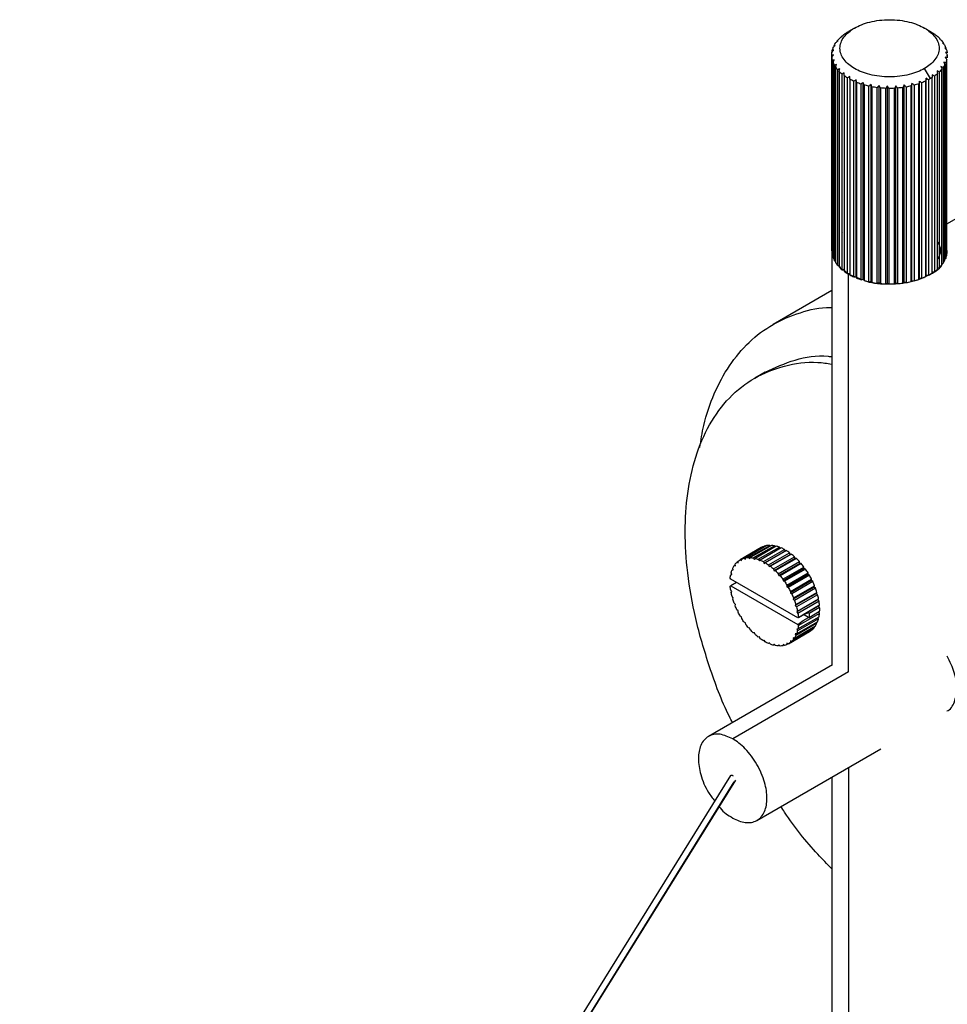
# Paper-space layout '_Isométrica' of a CAD drawing. Header units: millimetres. Extents: x -1423 to -51, y -316 to 683.
# Tile 4 of 14: x -916 to -792, y 551 to 683. Entities that reach past the tile are written whole.
import ezdxf

# ---------------------------------------------------------------- set-up
doc = ezdxf.new("R2010")
doc.units = ezdxf.units.MM

psp = doc.layouts.new('_Isométrica')

# ---------------------------------------------------------------- linework, layer by layer
at = {"color": 7, "linetype": 'Continuous', "lineweight": 25}
for p, q in [((-804.44, 681.59), (-805.22, 681.14)), ((-794.41, 681.23), (-795.04, 681.59)), ((-806.75, 679.8), (-806.75, 679.88)), ((-806.18, 680.42), (-806.18, 680.46)), ((-805.47, 680.98), (-805.47, 680.99)), ((-793.63, 680.73), (-793.63, 680.71)), ((-807.41, 678.41), (-807.41, 678.6)), ((-807.16, 679.12), (-807.16, 679.25)), ((-792.5, 679.57), (-792.5, 679.47)), ((-792.17, 678.93), (-792.17, 678.77)), ((-807.49, 677.97), (-807.49, 651.76)), ((-807.49, 651.72), (-807.49, 677.93)), ((-807.47, 677.68), (-807.47, 651.46)), ((-807.39, 651.05), (-807.39, 677.27)), ((-792.06, 651.13), (-792.06, 677.35)), ((-791.99, 677.77), (-791.99, 677.97)), ((-807.31, 677.02), (-807.31, 650.8)), ((-807.12, 650.4), (-807.12, 676.62)), ((-806.98, 676.38), (-806.98, 650.16)), ((-806.69, 649.78), (-806.69, 676)), ((-794.26, 674.81), (-795.04, 676.17)), ((-792.72, 649.85), (-792.72, 676.07)), ((-792.55, 676.3), (-792.55, 650.08)), ((-792.31, 650.48), (-792.31, 676.7)), ((-792.2, 676.94), (-792.2, 650.72)), ((-806.48, 675.77), (-806.48, 649.56)), ((-806.1, 649.2), (-806.1, 675.42)), ((-805.84, 675.22), (-805.84, 649)), ((-805.37, 648.68), (-805.37, 674.9)), ((-805.06, 674.72), (-805.06, 648.51)), ((-804.21, 648.26), (-804.21, 674.66)), ((-794.83, 648.46), (-794.83, 674.86)), ((-794.52, 674.67), (-794.52, 648.45)), ((-794.01, 648.75), (-794.01, 674.96)), ((-793.72, 675.15), (-793.72, 648.94)), ((-793.29, 649.27), (-793.29, 675.49)), ((-793.06, 675.7), (-793.06, 649.49)), ((-804.51, 648.23), (-804.51, 674.45)), ((-804.16, 674.3), (-804.16, 648.08)), ((-803.55, 647.86), (-803.55, 674.08)), ((-803.26, 647.92), (-803.26, 674.31)), ((-803.16, 673.96), (-803.16, 647.74)), ((-802.5, 647.58), (-802.5, 673.8)), ((-802.22, 647.66), (-802.22, 674.05)), ((-802.09, 673.71), (-802.09, 647.49)), ((-801.39, 647.39), (-801.39, 673.6)), ((-801.14, 647.49), (-801.14, 673.89)), ((-800.96, 673.56), (-800.96, 647.34)), ((-800.25, 647.29), (-800.25, 673.51)), ((-800.02, 647.41), (-800.02, 673.81)), ((-799.81, 673.5), (-799.81, 647.28)), ((-799.09, 647.3), (-799.09, 673.52)), ((-798.89, 647.44), (-798.89, 673.84)), ((-798.65, 673.54), (-798.65, 647.33)), ((-797.94, 647.41), (-797.94, 673.62)), ((-797.79, 647.56), (-797.79, 673.96)), ((-797.52, 673.69), (-797.52, 647.47)), ((-796.84, 647.61), (-796.84, 673.83)), ((-796.73, 647.77), (-796.73, 674.17)), ((-796.44, 673.93), (-796.44, 647.71)), ((-795.8, 647.9), (-795.8, 674.12)), ((-795.73, 648.08), (-795.73, 674.48)), ((-795.43, 674.25), (-795.43, 648.04)), ((-794.85, 648.29), (-794.85, 674.5)), ((-780.01, 662.26), (-791.99, 655.35)), ((-806.04, 654.22), (-806.14, 654.14)), ((-807.49, 651.76), (-807.49, 651.72)), ((-807.49, 651.72), (-807.49, 596.17)), ((-807.49, 651.72), (-807.47, 651.71)), ((-807.39, 651.05), (-807.31, 651.02)), ((-807.35, 651.38), (-807.31, 651.27)), ((-792.06, 651.54), (-791.99, 651.76)), ((-792.06, 651.36), (-792.02, 651.38)), ((-807.12, 650.4), (-806.98, 650.36)), ((-806.69, 649.78), (-806.48, 649.74)), ((-793.29, 649.45), (-793.06, 649.49)), ((-792.72, 650.05), (-792.55, 650.08)), ((-792.31, 650.68), (-792.2, 650.72)), ((-806.1, 649.2), (-805.8, 649.18)), ((-806.01, 649.27), (-805.22, 648.6)), ((-805.37, 648.68), (-805.06, 648.68)), ((-805.22, 648.6), (-803.41, 647.89)), ((-805.22, 595.29), (-805.22, 648.6)), ((-804.51, 648.23), (-804.21, 648.26)), ((-804.21, 648.26), (-804.16, 648.08)), ((-794.85, 648.29), (-794.83, 648.46)), ((-794.83, 648.46), (-794.52, 648.45)), ((-794.01, 648.92), (-793.72, 648.94)), ((-803.55, 647.86), (-803.26, 647.92)), ((-803.26, 647.92), (-803.16, 647.74)), ((-802.5, 647.58), (-802.22, 647.66)), ((-802.22, 647.66), (-802.09, 647.49)), ((-801.39, 647.39), (-801.14, 647.49)), ((-801.14, 647.49), (-800.96, 647.34)), ((-800.25, 647.29), (-800.02, 647.41)), ((-800.02, 647.41), (-799.81, 647.28)), ((-799.09, 647.3), (-798.89, 647.44)), ((-798.89, 647.44), (-798.65, 647.33)), ((-797.94, 647.41), (-797.79, 647.56)), ((-797.79, 647.56), (-797.52, 647.47)), ((-796.84, 647.61), (-796.73, 647.77)), ((-796.73, 647.77), (-796.44, 647.71)), ((-795.8, 647.9), (-795.73, 648.08)), ((-795.73, 648.08), (-795.43, 648.04)), ((-807.49, 646.4), (-815.36, 641.85)), ((-816.4, 635.48), (-817.81, 634.67)), ((-816.95, 611.94), (-819.78, 610.3)), ((-819.75, 610.32), (-816.92, 611.95)), ((-816.73, 612.05), (-819.56, 610.41)), ((-819.22, 610.53), (-816.4, 612.16)), ((-816.18, 612.21), (-819.01, 610.57)), ((-818.64, 610.61), (-815.81, 612.24)), ((-815.58, 612.24), (-818.41, 610.6)), ((-818.01, 610.55), (-815.18, 612.19)), ((-814.93, 612.13), (-817.76, 610.5)), ((-817.34, 610.37), (-814.51, 612)), ((-814.26, 611.9), (-817.09, 610.26)), ((-816.92, 611.95), (-816.95, 611.94)), ((-816.91, 611.95), (-816.92, 611.95)), ((-816.66, 610.06), (-813.83, 611.69)), ((-816.34, 612.12), (-816.4, 612.16)), ((-813.57, 611.54), (-816.4, 609.91)), ((-815.97, 609.62), (-813.14, 611.25)), ((-815.72, 612.15), (-815.81, 612.24)), ((-815.07, 612.05), (-815.18, 612.19)), ((-814.39, 611.82), (-814.51, 612)), ((-813.7, 611.46), (-813.83, 611.69)), ((-813.04, 611.02), (-813.14, 611.25)), ((-820.2, 609.99), (-820.04, 610.08)), ((-820.2, 609.99), (-820.02, 609.9)), ((-820.02, 609.9), (-820.04, 610.13)), ((-819.75, 610.32), (-819.57, 610.21)), ((-819.57, 610.21), (-819.56, 610.41)), ((-819.22, 610.53), (-819.04, 610.39)), ((-819.04, 610.39), (-819.01, 610.57)), ((-818.64, 610.61), (-818.47, 610.44)), ((-818.47, 610.44), (-818.41, 610.6)), ((-818.01, 610.55), (-817.85, 610.36)), ((-817.85, 610.36), (-817.76, 610.5)), ((-817.34, 610.37), (-817.19, 610.16)), ((-817.19, 610.16), (-817.09, 610.26)), ((-816.66, 610.06), (-816.53, 609.83)), ((-816.53, 609.83), (-816.4, 609.91)), ((-813.04, 611.02), (-815.86, 609.39)), ((-812.89, 611.06), (-815.72, 609.43)), ((-815.3, 609.08), (-812.47, 610.71)), ((-812.38, 610.47), (-815.21, 608.84)), ((-812.22, 610.48), (-815.05, 608.85)), ((-814.65, 608.44), (-811.82, 610.07)), ((-812.89, 611.06), (-813.04, 611.02)), ((-812.38, 610.47), (-812.47, 610.71)), ((-812.22, 610.48), (-812.38, 610.47)), ((-811.76, 609.83), (-811.82, 610.07)), ((-820.88, 608.34), (-820.98, 608.57)), ((-820.85, 608.97), (-820.71, 609.05)), ((-820.85, 608.97), (-820.69, 608.96)), ((-820.69, 608.96), (-820.76, 609.19)), ((-820.57, 609.53), (-820.42, 609.62)), ((-820.57, 609.53), (-820.4, 609.49)), ((-820.4, 609.49), (-820.44, 609.72)), ((-815.97, 609.62), (-815.86, 609.39)), ((-815.86, 609.39), (-815.72, 609.43)), ((-815.3, 609.08), (-815.21, 608.84)), ((-815.21, 608.84), (-815.05, 608.85)), ((-811.76, 609.83), (-814.59, 608.2)), ((-811.59, 609.8), (-814.42, 608.17)), ((-814.05, 607.71), (-811.22, 609.34)), ((-811.19, 609.12), (-814.01, 607.48)), ((-811.01, 609.05), (-813.83, 607.42)), ((-813.5, 606.92), (-810.67, 608.55)), ((-811.59, 609.8), (-811.76, 609.83)), ((-811.19, 609.12), (-811.22, 609.34)), ((-811.01, 609.05), (-811.19, 609.12)), ((-810.66, 608.33), (-810.67, 608.55)), ((-821.04, 607.73), (-821.1, 607.86)), ((-821.04, 608.31), (-820.9, 608.39)), ((-821.04, 608.31), (-820.88, 608.34)), ((-812.02, 602.53), (-821.04, 607.73)), ((-820.25, 607.28), (-821.04, 606.82)), ((-814.65, 608.44), (-814.59, 608.2)), ((-814.59, 608.2), (-814.42, 608.17)), ((-814.05, 607.71), (-814.01, 607.48)), ((-814.01, 607.48), (-813.83, 607.42)), ((-810.66, 608.33), (-813.49, 606.7)), ((-810.48, 608.24), (-813.31, 606.6)), ((-810.21, 607.51), (-813.04, 605.87)), ((-813.02, 606.07), (-810.19, 607.71)), ((-810.03, 607.38), (-812.86, 605.75)), ((-810.48, 608.24), (-810.66, 608.33)), ((-810.21, 607.51), (-810.19, 607.71)), ((-810.03, 607.38), (-810.21, 607.51)), ((-821.1, 606.77), (-821.04, 606.82)), ((-821.04, 606.82), (-812.02, 601.62)), ((-820.88, 606.04), (-821.04, 606.24)), ((-820.98, 605.92), (-820.88, 606.04)), ((-813.5, 606.92), (-813.49, 606.7)), ((-813.49, 606.7), (-813.31, 606.6)), ((-813.02, 606.07), (-813.04, 605.87)), ((-809.83, 606.65), (-812.66, 605.02)), ((-812.62, 605.2), (-809.79, 606.83)), ((-809.66, 606.5), (-812.49, 604.86)), ((-812.3, 604.31), (-809.47, 605.94)), ((-809.83, 606.65), (-809.79, 606.83)), ((-809.66, 606.5), (-809.83, 606.65)), ((-809.54, 605.79), (-809.47, 605.94)), ((-820.69, 605.19), (-820.85, 605.37)), ((-820.76, 605.04), (-820.69, 605.19)), ((-813.04, 605.87), (-812.86, 605.75)), ((-812.62, 605.2), (-812.66, 605.02)), ((-812.66, 605.02), (-812.49, 604.86)), ((-809.54, 605.79), (-812.37, 604.16)), ((-809.38, 605.61), (-812.21, 603.98)), ((-809.35, 604.94), (-812.18, 603.31)), ((-812.08, 603.43), (-809.25, 605.06)), ((-809.19, 604.74), (-812.02, 603.11)), ((-809.38, 605.61), (-809.54, 605.79)), ((-809.35, 604.94), (-809.25, 605.06)), ((-809.19, 604.74), (-809.35, 604.94)), ((-820.4, 604.33), (-820.57, 604.49)), ((-820.44, 604.15), (-820.4, 604.33)), ((-820.02, 603.48), (-820.2, 603.6)), ((-820.04, 603.28), (-820.02, 603.48)), ((-812.3, 604.31), (-812.37, 604.16)), ((-812.37, 604.16), (-812.21, 603.98)), ((-812.08, 603.43), (-812.18, 603.31)), ((-812.18, 603.31), (-812.02, 603.11)), ((-811.96, 602.58), (-809.13, 604.21)), ((-809.25, 604.12), (-811.3, 602.94)), ((-809.11, 603.9), (-810.52, 603.09)), ((-810.52, 602.59), (-809.11, 603.41)), ((-809.25, 604.12), (-809.13, 604.21)), ((-809.11, 603.9), (-809.25, 604.12)), ((-809.13, 603.12), (-809.24, 603.33)), ((-819.57, 602.65), (-819.75, 602.75)), ((-819.56, 602.43), (-819.57, 602.65)), ((-819.04, 601.87), (-819.22, 601.93)), ((-812.21, 600.38), (-809.38, 602.01)), ((-809.25, 602.41), (-812.08, 600.78)), ((-811.3, 602.94), (-812.02, 602.53)), ((-812.02, 601.04), (-809.19, 602.67)), ((-811.96, 602.58), (-812.02, 602.53)), ((-812.02, 601.62), (-811.3, 602.17)), ((-809.13, 603.12), (-811.96, 601.49)), ((-810.6, 603.21), (-811.3, 602.94)), ((-811.3, 602.17), (-810.6, 602.56)), ((-810.6, 602.56), (-811.28, 602.95)), ((-810.52, 603.09), (-810.6, 603.21)), ((-810.6, 602.56), (-810.52, 602.59)), ((-809.47, 601.79), (-809.52, 601.93)), ((-809.25, 602.41), (-809.33, 602.59)), ((-819.01, 601.64), (-819.04, 601.87)), ((-818.47, 601.15), (-818.64, 601.18)), ((-818.41, 600.91), (-818.47, 601.15)), ((-813.28, 599.05), (-810.45, 600.68)), ((-810.19, 600.86), (-813.02, 599.22)), ((-812.86, 599.36), (-810.03, 601)), ((-809.79, 601.27), (-812.62, 599.63)), ((-812.49, 599.82), (-809.66, 601.45)), ((-809.47, 601.79), (-812.3, 600.16)), ((-812.02, 601.04), (-812.18, 601.01)), ((-812.18, 601.01), (-812.08, 600.78)), ((-812.02, 601.62), (-811.96, 601.49)), ((-810.19, 600.86), (-810.19, 600.9)), ((-809.79, 601.27), (-809.81, 601.36)), ((-817.85, 600.51), (-818.01, 600.5)), ((-817.76, 600.27), (-817.85, 600.51)), ((-817.19, 599.96), (-817.34, 599.92)), ((-817.09, 599.73), (-817.19, 599.96)), ((-816.53, 599.52), (-816.66, 599.44)), ((-816.53, 599.52), (-816.66, 599.44)), ((-816.4, 599.29), (-816.53, 599.52)), ((-812.86, 599.36), (-813.04, 599.45)), ((-813.04, 599.45), (-813.02, 599.22)), ((-812.49, 599.82), (-812.66, 599.86)), ((-812.66, 599.86), (-812.62, 599.63)), ((-812.21, 600.38), (-812.37, 600.39)), ((-812.37, 600.39), (-812.3, 600.16)), ((-815.86, 599.19), (-815.97, 599.09)), ((-815.84, 599.16), (-815.97, 599.09)), ((-815.72, 598.98), (-815.86, 599.19)), ((-815.21, 598.99), (-815.3, 598.85)), ((-815.16, 598.93), (-815.3, 598.85)), ((-815.05, 598.8), (-815.21, 598.99)), ((-814.59, 598.91), (-814.65, 598.75)), ((-814.51, 598.83), (-814.65, 598.75)), ((-814.42, 598.74), (-814.59, 598.91)), ((-814.01, 598.96), (-814.05, 598.77)), ((-813.89, 598.87), (-814.05, 598.77)), ((-813.83, 598.82), (-814.01, 598.96)), ((-813.49, 599.14), (-813.5, 598.93)), ((-813.32, 599.04), (-813.5, 598.93)), ((-813.31, 599.03), (-813.49, 599.14)), ((-807.4, 596.23), (-824.02, 586.63)), ((-805.22, 595.29), (-820.77, 586.31)), ((-817.52, 575.37), (-800.9, 584.97)), ((-805.22, 582.47), (-805.22, 476.07)), ((-821.06, 581.37), (-1093.77, 142.89)), ((-807.49, 581.16), (-807.49, 481.08)), ((-1093.02, 142.46), (-820.56, 580.52)), ((-820.39, 580.76), (-1093.01, 142.45))]:
    psp.add_line(p, q, dxfattribs=at)
for points, knots in [([(-804.43, 681.59), (-804.16, 681.75), (-803.85, 681.9), (-803.16, 682.18), (-802.78, 682.3), (-801.97, 682.5), (-801.54, 682.58), (-800.65, 682.69), (-800.2, 682.71), (-799.28, 682.71), (-798.82, 682.69), (-797.93, 682.58), (-797.5, 682.5), (-796.7, 682.3), (-796.32, 682.18), (-795.63, 681.9), (-795.32, 681.75), (-794.76, 681.43), (-794.5, 681.25), (-794.03, 680.85), (-793.82, 680.63), (-793.47, 680.17), (-793.33, 679.92), (-793.14, 679.41), (-793.09, 679.14), (-793.09, 678.61), (-793.14, 678.35), (-793.33, 677.84), (-793.47, 677.59), (-793.82, 677.12), (-794.03, 676.9), (-794.5, 676.51), (-794.76, 676.33), (-795.04, 676.17)], [0, 0, 0, 0, 0.0625, 0.0625, 0.125, 0.125, 0.1875, 0.1875, 0.25, 0.25, 0.3125, 0.3125, 0.375, 0.375, 0.4375, 0.4375, 0.5, 0.5, 0.5625, 0.5625, 0.625, 0.625, 0.6875, 0.6875, 0.75, 0.75, 0.8125, 0.8125, 0.875, 0.875, 0.9375, 0.9375, 1, 1, 1, 1]), ([(-795.04, 676.17), (-795.32, 676.01), (-795.63, 675.86), (-796.32, 675.58), (-796.7, 675.46), (-797.5, 675.26), (-797.93, 675.18), (-798.82, 675.07), (-799.28, 675.04), (-800.2, 675.04), (-800.65, 675.07), (-801.54, 675.18), (-801.97, 675.26), (-802.78, 675.46), (-803.16, 675.58), (-803.85, 675.86), (-804.16, 676.01), (-804.71, 676.33), (-804.97, 676.51), (-805.45, 676.9), (-805.66, 677.12), (-806.01, 677.59), (-806.15, 677.84), (-806.33, 678.35), (-806.38, 678.61), (-806.38, 679.14), (-806.33, 679.41), (-806.15, 679.92), (-806.01, 680.17), (-805.66, 680.63), (-805.45, 680.85), (-804.97, 681.25), (-804.71, 681.43), (-804.43, 681.59)], [0, 0, 0, 0, 0.0625, 0.0625, 0.125, 0.125, 0.1875, 0.1875, 0.25, 0.25, 0.3125, 0.3125, 0.375, 0.375, 0.4375, 0.4375, 0.5, 0.5, 0.5625, 0.5625, 0.625, 0.625, 0.6875, 0.6875, 0.75, 0.75, 0.8125, 0.8125, 0.875, 0.875, 0.9375, 0.9375, 1, 1, 1, 1]), ([(-792.02, 651.38), (-792.01, 651.46), (-791.99, 651.59), (-791.99, 651.71), (-791.99, 651.76)], [0, 0, 0, 0, 0.62146, 1, 1, 1, 1]), ([(-807.12, 650.74), (-807.08, 650.48), (-807, 650.03), (-806.52, 649.67), (-806.32, 649.53)], [0, 0, 0, 0, 0.586891, 1, 1, 1, 1]), ([(-803.2, 647.8), (-803.07, 647.75), (-802.09, 647.35), (-799.71, 647.19), (-796.64, 647.52), (-794.2, 648.53), (-792.79, 649.47), (-792.6, 650.06), (-792.58, 650.09)], [0, 0, 0, 0, 0.0362, 0.282662, 0.529124, 0.756825, 0.984526, 1, 1, 1, 1]), ([(-825.18, 625.34), (-825.02, 626.34), (-824.62, 628.96), (-823.3, 632.68), (-821.29, 636.46), (-818.64, 639.59), (-815.45, 642.01), (-811.75, 643.5), (-809.05, 644.19), (-807.54, 644.14), (-807.49, 644.14)], [0, 0, 0, 0, 0.090701, 0.235571, 0.384452, 0.53613, 0.689248, 0.842365, 0.994044, 1, 1, 1, 1]), ([(-816.4, 635.48), (-815.1, 636.07), (-812.5, 637.25), (-809.4, 637.78), (-807.64, 637.55), (-807.49, 637.54)], [0, 0, 0, 0, 0.480721, 0.954977, 1, 1, 1, 1]), ([(-816.4, 635.48), (-815.1, 636.07), (-812.5, 637.25), (-809.4, 637.78), (-807.64, 637.55), (-807.49, 637.54)], [0, 0, 0, 0, 0.480599, 0.954967, 1, 1, 1, 1]), ([(-820.8, 588.49), (-820.94, 588.76), (-822.2, 591.19), (-823.93, 595.92), (-825.85, 602.4), (-826.9, 608.5), (-827.25, 614.13), (-826.91, 619.36), (-825.84, 624.22), (-823.97, 628.57), (-821.31, 632.17), (-817.92, 634.85), (-813.9, 636.41), (-810.36, 636.97), (-808.11, 636.64), (-807.49, 636.55)], [0, 0, 0, 0, 0.011072, 0.100801, 0.18818, 0.272254, 0.352291, 0.432328, 0.516402, 0.603781, 0.69351, 0.784463, 0.875416, 0.965145, 1, 1, 1, 1]), ([(-810.45, 600.68), (-810.41, 600.71), (-810.31, 600.76), (-810.23, 600.82), (-810.19, 600.86)], [0, 0, 0, 0, 0.512187, 1, 1, 1, 1]), ([(-792.07, 590.06), (-792.07, 590.06), (-791.55, 590.16), (-790.98, 591.19), (-790.61, 592.96), (-790.92, 595.18), (-791.63, 596.65), (-791.99, 597.38)], [0, 0, 0, 0, 0.000052, 0.265509, 0.510758, 0.756008, 1, 1, 1, 1]), ([(-820.77, 586.31), (-821.35, 586.56), (-822.55, 587.11), (-824.12, 586.78), (-825.14, 585.58), (-825.48, 583.71), (-825.13, 581.48), (-824.31, 579.39), (-823.47, 578.35), (-823.17, 577.98)], [0, 0, 0, 0, 0.146144, 0.304328, 0.462513, 0.608657, 0.754801, 0.912985, 1, 1, 1, 1]), ([(-820.77, 575.69), (-820.5, 575.53), (-820.22, 575.4), (-819.65, 575.19), (-819.37, 575.12), (-818.8, 575.05), (-818.52, 575.06), (-818, 575.15), (-817.75, 575.24), (-817.3, 575.5), (-817.1, 575.67), (-816.76, 576.08), (-816.61, 576.32), (-816.39, 576.84), (-816.31, 577.12), (-816.2, 577.72), (-816.18, 578.03), (-816.18, 578.66), (-816.2, 579), (-816.31, 579.71), (-816.39, 580.09), (-816.61, 580.88), (-816.76, 581.28), (-817.1, 582.08), (-817.3, 582.49), (-817.75, 583.26), (-818, 583.64), (-818.52, 584.34), (-818.8, 584.66), (-819.37, 585.25), (-819.65, 585.51), (-820.22, 585.96), (-820.5, 586.15), (-820.77, 586.31)], [0, 0, 0, 0, 0.0625, 0.0625, 0.125, 0.125, 0.1875, 0.1875, 0.25, 0.25, 0.3125, 0.3125, 0.375, 0.375, 0.4375, 0.4375, 0.5, 0.5, 0.5625, 0.5625, 0.625, 0.625, 0.6875, 0.6875, 0.75, 0.75, 0.8125, 0.8125, 0.875, 0.875, 0.9375, 0.9375, 1, 1, 1, 1]), ([(-820.66, 581.32), (-820.71, 581.34), (-820.81, 581.38), (-820.95, 581.4), (-821.02, 581.37), (-821.05, 581.36)], [0, 0, 0, 0, 0.330703, 0.744498, 1, 1, 1, 1]), ([(-822.61, 577.23), (-822.56, 577.16), (-822.04, 576.45), (-821.38, 576.05), (-820.77, 575.69)], [0, 0, 0, 0, 0.088712, 1, 1, 1, 1]), ([(-807.49, 568.89), (-808.11, 569.53), (-810.35, 571.8), (-812.66, 574.66), (-814.14, 576.97), (-814.3, 577.23)], [0, 0, 0, 0, 0.256769, 0.917784, 1, 1, 1, 1])]:
    psp.add_open_spline(points, degree=3, knots=knots, dxfattribs=at)
for points in [[(-805.47, 680.99), (-805.39, 681.04), (-805.3, 681.09), (-805.22, 681.14)], [(-794.41, 681.23), (-794.31, 681.17), (-794.21, 681.11), (-794.11, 681.05)], [(-806.93, 679.65), (-806.83, 679.73), (-806.73, 679.81), (-806.64, 679.89)], [(-806.75, 679.88), (-806.65, 680), (-806.54, 680.13), (-806.41, 680.25)], [(-806.64, 679.89), (-806.68, 679.89), (-806.71, 679.88), (-806.75, 679.88)], [(-806.41, 680.25), (-806.31, 680.32), (-806.21, 680.39), (-806.11, 680.47)], [(-806.18, 680.46), (-806.05, 680.58), (-805.9, 680.69), (-805.75, 680.8)], [(-806.11, 680.47), (-806.14, 680.47), (-806.16, 680.46), (-806.18, 680.46)], [(-805.75, 680.8), (-805.65, 680.86), (-805.55, 680.93), (-805.44, 680.99)], [(-805.44, 680.99), (-805.45, 680.99), (-805.46, 680.99), (-805.47, 680.99)], [(-794.11, 681.05), (-793.94, 680.95), (-793.78, 680.84), (-793.63, 680.73)], [(-793.63, 680.73), (-793.65, 680.73), (-793.66, 680.74), (-793.68, 680.74)], [(-793.68, 680.74), (-793.58, 680.67), (-793.48, 680.6), (-793.37, 680.53)], [(-793.37, 680.53), (-793.24, 680.41), (-793.11, 680.3), (-792.99, 680.18)], [(-792.99, 680.18), (-793.02, 680.18), (-793.05, 680.18), (-793.08, 680.19)], [(-793.08, 680.19), (-792.98, 680.11), (-792.88, 680.03), (-792.79, 679.95)], [(-792.79, 679.95), (-792.68, 679.83), (-792.58, 679.7), (-792.5, 679.57)], [(-807.46, 678.35), (-807.38, 678.45), (-807.3, 678.55), (-807.22, 678.64)], [(-807.41, 678.6), (-807.38, 678.74), (-807.33, 678.88), (-807.28, 679.01)], [(-807.22, 678.64), (-807.28, 678.63), (-807.35, 678.62), (-807.41, 678.6)], [(-807.28, 679.01), (-807.19, 679.1), (-807.1, 679.19), (-807.01, 679.28)], [(-807.16, 679.25), (-807.1, 679.39), (-807.02, 679.52), (-806.93, 679.65)], [(-807.01, 679.28), (-807.06, 679.27), (-807.11, 679.26), (-807.16, 679.25)], [(-792.5, 679.57), (-792.54, 679.58), (-792.59, 679.58), (-792.63, 679.59)], [(-792.63, 679.59), (-792.54, 679.51), (-792.45, 679.42), (-792.35, 679.33)], [(-792.35, 679.33), (-792.28, 679.2), (-792.22, 679.07), (-792.17, 678.93)], [(-792.17, 678.93), (-792.22, 678.94), (-792.28, 678.95), (-792.34, 678.96)], [(-792.34, 678.96), (-792.26, 678.87), (-792.17, 678.78), (-792.09, 678.68)], [(-792.09, 678.68), (-792.05, 678.54), (-792.02, 678.41), (-792, 678.27)], [(-807.49, 677.93), (-807.49, 678.07), (-807.48, 678.21), (-807.46, 678.35)], [(-807.26, 677.99), (-807.34, 677.97), (-807.41, 677.95), (-807.49, 677.93)], [(-807.47, 677.68), (-807.4, 677.79), (-807.33, 677.89), (-807.26, 677.99)], [(-807.39, 677.27), (-807.43, 677.4), (-807.46, 677.54), (-807.47, 677.68)], [(-807.14, 677.35), (-807.22, 677.32), (-807.31, 677.29), (-807.39, 677.27)], [(-807.31, 677.02), (-807.25, 677.13), (-807.19, 677.24), (-807.14, 677.35)], [(-792.02, 677.6), (-792.1, 677.62), (-792.18, 677.65), (-792.26, 677.67)], [(-792.26, 677.67), (-792.19, 677.56), (-792.13, 677.46), (-792.06, 677.35)], [(-792, 678.27), (-792.07, 678.29), (-792.14, 678.3), (-792.21, 678.32)], [(-792.21, 678.32), (-792.14, 678.22), (-792.06, 678.12), (-791.99, 678.02)], [(-792.06, 677.35), (-792.1, 677.21), (-792.14, 677.07), (-792.2, 676.94)], [(-791.99, 678.02), (-791.99, 677.88), (-791.99, 677.74), (-792.02, 677.6)], [(-807.12, 676.62), (-807.2, 676.75), (-807.26, 676.88), (-807.31, 677.02)], [(-806.84, 676.72), (-806.94, 676.69), (-807.03, 676.65), (-807.12, 676.62)], [(-806.98, 676.38), (-806.93, 676.49), (-806.89, 676.61), (-806.84, 676.72)], [(-806.69, 676), (-806.8, 676.12), (-806.89, 676.25), (-806.98, 676.38)], [(-806.39, 676.12), (-806.49, 676.08), (-806.59, 676.04), (-806.69, 676)], [(-806.48, 675.77), (-806.45, 675.89), (-806.42, 676.01), (-806.39, 676.12)], [(-793.06, 675.7), (-793.16, 675.75), (-793.26, 675.8), (-793.36, 675.84)], [(-793.36, 675.84), (-793.34, 675.73), (-793.32, 675.61), (-793.29, 675.49)], [(-792.72, 676.07), (-792.83, 675.94), (-792.94, 675.82), (-793.06, 675.7)], [(-792.55, 676.3), (-792.65, 676.34), (-792.74, 676.38), (-792.84, 676.42)], [(-792.84, 676.42), (-792.8, 676.3), (-792.76, 676.19), (-792.72, 676.07)], [(-792.31, 676.7), (-792.38, 676.56), (-792.46, 676.43), (-792.55, 676.3)], [(-792.2, 676.94), (-792.29, 676.97), (-792.38, 677), (-792.47, 677.03)], [(-792.47, 677.03), (-792.41, 676.92), (-792.36, 676.81), (-792.31, 676.7)], [(-806.1, 675.42), (-806.24, 675.53), (-806.37, 675.65), (-806.48, 675.77)], [(-805.8, 675.57), (-805.9, 675.52), (-806, 675.47), (-806.1, 675.42)], [(-805.84, 675.22), (-805.83, 675.34), (-805.81, 675.46), (-805.8, 675.57)], [(-805.37, 674.9), (-805.54, 675), (-805.69, 675.11), (-805.84, 675.22)], [(-805.06, 675.08), (-805.16, 675.02), (-805.27, 674.96), (-805.37, 674.9)], [(-805.06, 674.72), (-805.06, 674.84), (-805.06, 674.96), (-805.06, 675.08)], [(-804.51, 674.45), (-804.7, 674.54), (-804.89, 674.63), (-805.06, 674.72)], [(-804.21, 674.66), (-804.31, 674.59), (-804.41, 674.52), (-804.51, 674.45)], [(-804.16, 674.3), (-804.18, 674.42), (-804.19, 674.54), (-804.21, 674.66)], [(-794.83, 674.86), (-794.83, 674.74), (-794.84, 674.62), (-794.85, 674.5)], [(-794.52, 674.67), (-794.62, 674.73), (-794.72, 674.8), (-794.83, 674.86)], [(-794.26, 674.81), (-794.34, 674.76), (-794.43, 674.71), (-794.52, 674.67)], [(-794.01, 674.96), (-794.09, 674.91), (-794.17, 674.86), (-794.26, 674.81)], [(-793.72, 675.15), (-793.83, 675.21), (-793.93, 675.27), (-794.03, 675.32)], [(-794.03, 675.32), (-794.02, 675.2), (-794.02, 675.08), (-794.01, 674.96)], [(-793.29, 675.49), (-793.43, 675.37), (-793.57, 675.26), (-793.72, 675.15)], [(-803.55, 674.08), (-803.76, 674.15), (-803.96, 674.22), (-804.16, 674.3)], [(-803.26, 674.31), (-803.35, 674.24), (-803.45, 674.16), (-803.55, 674.08)], [(-803.16, 673.96), (-803.19, 674.08), (-803.23, 674.2), (-803.26, 674.31)], [(-802.5, 673.8), (-802.73, 673.84), (-802.95, 673.9), (-803.16, 673.96)], [(-802.22, 674.05), (-802.32, 673.97), (-802.41, 673.88), (-802.5, 673.8)], [(-802.09, 673.71), (-802.13, 673.83), (-802.18, 673.94), (-802.22, 674.05)], [(-801.39, 673.6), (-801.63, 673.63), (-801.86, 673.67), (-802.09, 673.71)], [(-801.14, 673.89), (-801.22, 673.79), (-801.31, 673.7), (-801.39, 673.6)], [(-800.96, 673.56), (-801.02, 673.67), (-801.08, 673.78), (-801.14, 673.89)], [(-800.25, 673.51), (-800.49, 673.52), (-800.73, 673.53), (-800.96, 673.56)], [(-800.02, 673.81), (-800.1, 673.71), (-800.17, 673.61), (-800.25, 673.51)], [(-799.81, 673.5), (-799.88, 673.6), (-799.95, 673.71), (-800.02, 673.81)], [(-799.09, 673.52), (-799.33, 673.5), (-799.57, 673.5), (-799.81, 673.5)], [(-798.89, 673.84), (-798.96, 673.73), (-799.02, 673.62), (-799.09, 673.52)], [(-798.65, 673.54), (-798.73, 673.64), (-798.81, 673.74), (-798.89, 673.84)], [(-797.94, 673.62), (-798.18, 673.59), (-798.41, 673.56), (-798.65, 673.54)], [(-797.79, 673.96), (-797.84, 673.85), (-797.89, 673.73), (-797.94, 673.62)], [(-797.52, 673.69), (-797.61, 673.78), (-797.7, 673.87), (-797.79, 673.96)], [(-796.84, 673.83), (-797.06, 673.77), (-797.29, 673.73), (-797.52, 673.69)], [(-796.73, 674.17), (-796.76, 674.06), (-796.8, 673.94), (-796.84, 673.83)], [(-796.44, 673.93), (-796.54, 674.01), (-796.63, 674.09), (-796.73, 674.17)], [(-795.8, 674.12), (-796.01, 674.05), (-796.22, 673.99), (-796.44, 673.93)], [(-795.73, 674.48), (-795.76, 674.36), (-795.78, 674.24), (-795.8, 674.12)], [(-795.43, 674.25), (-795.53, 674.33), (-795.63, 674.4), (-795.73, 674.48)], [(-794.85, 674.5), (-795.04, 674.41), (-795.23, 674.33), (-795.43, 674.25)], [(-793.29, 652.9), (-793.09, 652.52), (-792.68, 651.76), (-793.09, 651), (-793.29, 650.62)], [(-807.47, 651.46), (-807.46, 651.33), (-807.43, 651.19), (-807.39, 651.05)], [(-807.31, 650.8), (-807.26, 650.67), (-807.2, 650.53), (-807.12, 650.4)], [(-792.2, 650.72), (-792.14, 650.86), (-792.1, 650.99), (-792.06, 651.13)], [(-806.98, 650.16), (-806.89, 650.03), (-806.8, 649.9), (-806.69, 649.78)], [(-806.48, 649.56), (-806.37, 649.44), (-806.24, 649.32), (-806.1, 649.2)], [(-793.06, 649.49), (-792.94, 649.6), (-792.83, 649.73), (-792.72, 649.85)], [(-792.55, 650.08), (-792.46, 650.21), (-792.38, 650.35), (-792.31, 650.48)], [(-805.84, 649), (-805.69, 648.89), (-805.54, 648.79), (-805.37, 648.68)], [(-805.06, 648.51), (-804.89, 648.41), (-804.7, 648.32), (-804.51, 648.23)], [(-795.43, 648.04), (-795.23, 648.12), (-795.04, 648.2), (-794.85, 648.29)], [(-794.52, 648.45), (-794.34, 648.54), (-794.17, 648.64), (-794.01, 648.75)], [(-793.72, 648.94), (-793.57, 649.04), (-793.43, 649.16), (-793.29, 649.27)], [(-804.16, 648.08), (-803.96, 648.01), (-803.76, 647.93), (-803.55, 647.86)], [(-803.16, 647.74), (-802.95, 647.68), (-802.73, 647.63), (-802.5, 647.58)], [(-802.09, 647.49), (-801.86, 647.45), (-801.63, 647.42), (-801.39, 647.39)], [(-800.96, 647.34), (-800.73, 647.32), (-800.49, 647.3), (-800.25, 647.29)], [(-799.81, 647.28), (-799.57, 647.28), (-799.33, 647.29), (-799.09, 647.3)], [(-798.65, 647.33), (-798.41, 647.35), (-798.18, 647.37), (-797.94, 647.41)], [(-797.52, 647.47), (-797.29, 647.51), (-797.06, 647.56), (-796.84, 647.61)], [(-796.44, 647.71), (-796.22, 647.77), (-796.01, 647.83), (-795.8, 647.9)], [(-816.4, 612.16), (-816.51, 612.13), (-816.62, 612.09), (-816.73, 612.05)], [(-815.81, 612.24), (-815.94, 612.24), (-816.06, 612.23), (-816.18, 612.21)], [(-815.18, 612.19), (-815.31, 612.21), (-815.45, 612.23), (-815.58, 612.24)], [(-814.51, 612), (-814.65, 612.05), (-814.79, 612.1), (-814.93, 612.13)], [(-813.83, 611.69), (-813.97, 611.77), (-814.12, 611.84), (-814.26, 611.9)], [(-813.14, 611.25), (-813.29, 611.36), (-813.43, 611.45), (-813.57, 611.54)], [(-820.44, 609.72), (-820.37, 609.81), (-820.29, 609.9), (-820.2, 609.99)], [(-820.04, 610.13), (-819.95, 610.2), (-819.85, 610.26), (-819.75, 610.32)], [(-819.56, 610.41), (-819.45, 610.46), (-819.34, 610.5), (-819.22, 610.53)], [(-819.01, 610.57), (-818.89, 610.59), (-818.77, 610.61), (-818.64, 610.61)], [(-818.41, 610.6), (-818.28, 610.6), (-818.14, 610.58), (-818.01, 610.55)], [(-817.76, 610.5), (-817.62, 610.46), (-817.48, 610.42), (-817.34, 610.37)], [(-817.09, 610.26), (-816.94, 610.2), (-816.8, 610.13), (-816.66, 610.06)], [(-816.4, 609.91), (-816.26, 609.82), (-816.11, 609.72), (-815.97, 609.62)], [(-812.47, 610.71), (-812.61, 610.83), (-812.75, 610.95), (-812.89, 611.06)], [(-811.82, 610.07), (-811.95, 610.21), (-812.09, 610.35), (-812.22, 610.48)], [(-820.98, 608.57), (-820.94, 608.71), (-820.9, 608.84), (-820.85, 608.97)], [(-820.76, 609.19), (-820.7, 609.31), (-820.64, 609.43), (-820.57, 609.53)], [(-815.72, 609.43), (-815.58, 609.32), (-815.44, 609.2), (-815.3, 609.08)], [(-815.05, 608.85), (-814.92, 608.72), (-814.78, 608.58), (-814.65, 608.44)], [(-811.22, 609.34), (-811.34, 609.5), (-811.46, 609.66), (-811.59, 609.8)], [(-810.67, 608.55), (-810.78, 608.72), (-810.89, 608.89), (-811.01, 609.05)], [(-821.1, 607.86), (-821.09, 608.02), (-821.07, 608.17), (-821.04, 608.31)], [(-814.42, 608.17), (-814.29, 608.02), (-814.17, 607.87), (-814.05, 607.71)], [(-813.83, 607.42), (-813.72, 607.25), (-813.61, 607.09), (-813.5, 606.92)], [(-810.19, 607.71), (-810.28, 607.88), (-810.38, 608.06), (-810.48, 608.24)], [(-809.79, 606.83), (-809.86, 607.01), (-809.94, 607.2), (-810.03, 607.38)], [(-821.04, 606.24), (-821.07, 606.42), (-821.09, 606.6), (-821.1, 606.77)], [(-820.85, 605.37), (-820.9, 605.56), (-820.94, 605.74), (-820.98, 605.92)], [(-813.31, 606.6), (-813.21, 606.43), (-813.11, 606.25), (-813.02, 606.07)], [(-809.47, 605.94), (-809.53, 606.13), (-809.59, 606.31), (-809.66, 606.5)], [(-820.57, 604.49), (-820.64, 604.67), (-820.7, 604.85), (-820.76, 605.04)], [(-812.86, 605.75), (-812.77, 605.56), (-812.69, 605.38), (-812.62, 605.2)], [(-812.49, 604.86), (-812.42, 604.68), (-812.36, 604.49), (-812.3, 604.31)], [(-809.25, 605.06), (-809.29, 605.25), (-809.33, 605.43), (-809.38, 605.61)], [(-809.13, 604.21), (-809.14, 604.39), (-809.17, 604.56), (-809.19, 604.74)], [(-820.2, 603.6), (-820.29, 603.79), (-820.37, 603.97), (-820.44, 604.15)], [(-819.75, 602.75), (-819.85, 602.92), (-819.95, 603.1), (-820.04, 603.28)], [(-812.21, 603.98), (-812.16, 603.79), (-812.11, 603.61), (-812.08, 603.43)], [(-809.11, 603.41), (-809.1, 603.57), (-809.1, 603.74), (-809.11, 603.9)], [(-819.22, 601.93), (-819.34, 602.09), (-819.45, 602.26), (-819.56, 602.43)], [(-812.02, 603.11), (-811.99, 602.93), (-811.97, 602.75), (-811.96, 602.58)], [(-810.52, 603.09), (-810.52, 602.92), (-810.52, 602.75), (-810.52, 602.59)], [(-809.38, 602.01), (-809.33, 602.14), (-809.29, 602.27), (-809.25, 602.41)], [(-809.19, 602.67), (-809.17, 602.82), (-809.14, 602.97), (-809.13, 603.12)], [(-818.64, 601.18), (-818.77, 601.33), (-818.89, 601.48), (-819.01, 601.64)], [(-818.01, 600.5), (-818.14, 600.63), (-818.28, 600.77), (-818.41, 600.91)], [(-812.08, 600.78), (-812.11, 600.64), (-812.16, 600.51), (-812.21, 600.38)], [(-811.96, 601.49), (-811.97, 601.33), (-811.99, 601.18), (-812.02, 601.04)], [(-810.03, 601), (-809.94, 601.08), (-809.86, 601.17), (-809.79, 601.27)], [(-809.66, 601.45), (-809.59, 601.56), (-809.53, 601.67), (-809.47, 601.79)], [(-817.34, 599.92), (-817.48, 600.03), (-817.62, 600.15), (-817.76, 600.27)], [(-816.66, 599.44), (-816.8, 599.53), (-816.94, 599.63), (-817.09, 599.73)], [(-815.97, 599.09), (-816.11, 599.15), (-816.26, 599.22), (-816.4, 599.29)], [(-812.62, 599.63), (-812.69, 599.54), (-812.77, 599.45), (-812.86, 599.36)], [(-812.3, 600.16), (-812.36, 600.04), (-812.42, 599.92), (-812.49, 599.82)], [(-815.3, 598.85), (-815.44, 598.89), (-815.58, 598.93), (-815.72, 598.98)], [(-814.65, 598.75), (-814.78, 598.75), (-814.92, 598.77), (-815.05, 598.8)], [(-814.05, 598.77), (-814.17, 598.76), (-814.29, 598.74), (-814.42, 598.74)], [(-813.5, 598.93), (-813.61, 598.89), (-813.72, 598.85), (-813.83, 598.82)], [(-813.02, 599.22), (-813.11, 599.15), (-813.21, 599.09), (-813.31, 599.03)]]:
    psp.add_open_spline(points, degree=3, dxfattribs=at)

doc.saveas('drawing.dxf')
